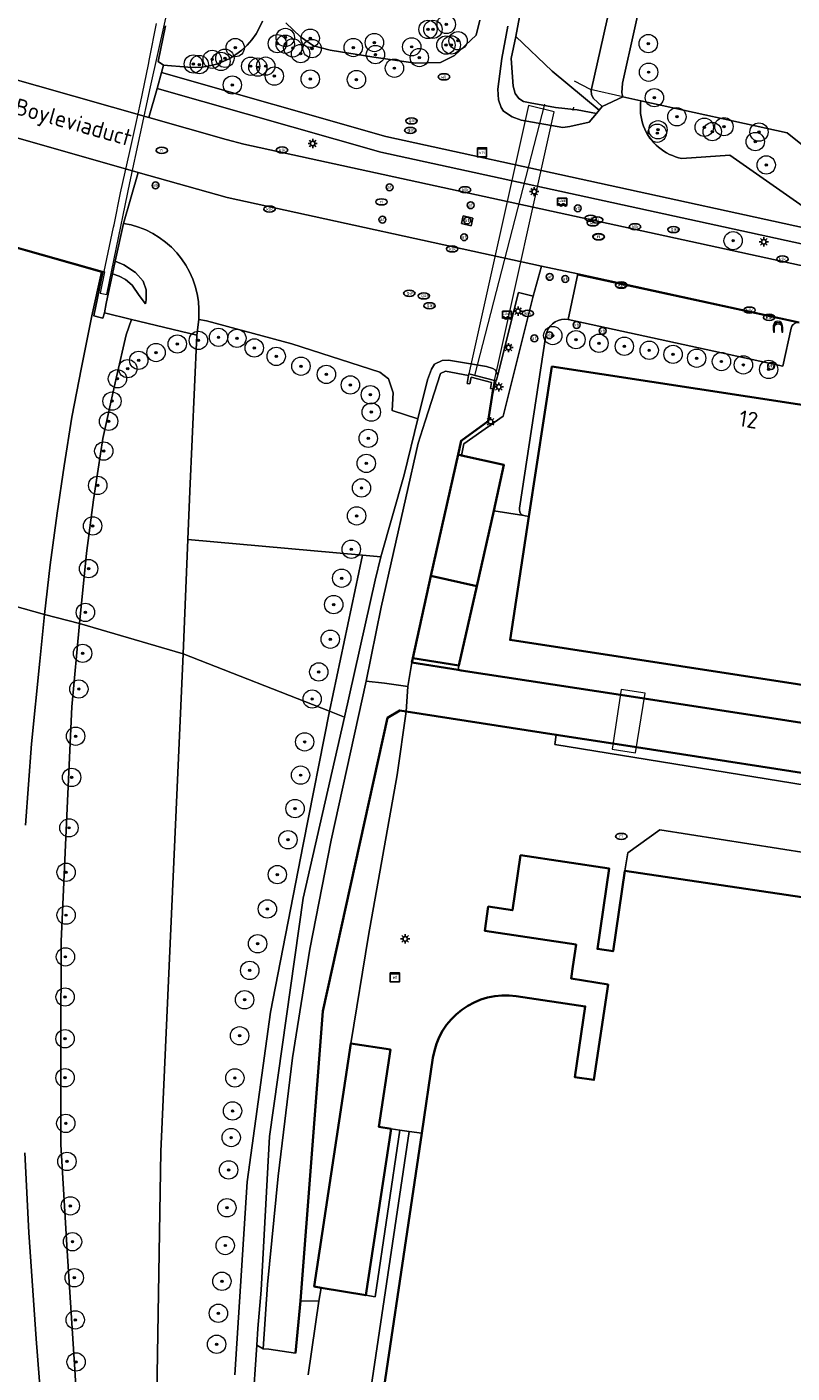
# Model space of a CAD drawing. Header units: metres. Extents: x 89394 to 92106, y 463550 to 466167.
# Tile 81 of 112: x 91162 to 91245, y 464794 to 464941. Entities that reach past the tile are written whole.
import ezdxf
from ezdxf.enums import TextEntityAlignment as Align

# ---------------------------------------------------------------- set-up
doc = ezdxf.new("R2010")
doc.units = ezdxf.units.M
for name, color, linetype, lineweight in [('B-PV-GK-BESCHOEIING-G', 253, 'OB-BESCHOEIING-BLOK', 35), ('B-PV-GK-KADEMUUR-G', 253, 'Continuous', 35), ('B-PV-GR-BEPLANTING_CULTUUR_BOSPLANTSOEN-GV', 90, 'Continuous', 18), ('B-PV-GR-BOOM-S', 90, 'Continuous', 25), ('B-PV-GR-BOUWLAND_BRAAKLIGGEND-GV', 200, 'Continuous', 13), ('B-PV-GR-GRAS-GV', 60, 'Continuous', 13), ('B-PV-GR-GROENVOORZIENING-GV', 80, 'Continuous', 18), ('B-PV-GR-STRUIK-GV', 90, 'Continuous', 13), ('B-PV-GW-TALUD_KRUIN-G', 90, 'Continuous', 18), ('B-PV-IE-MEUBILAIR-S', 7, 'Continuous', 25), ('B-PV-IE-MEUBILAIR_WEGMEUBILAIR-S', 7, 'Continuous', 25), ('B-PV-IE-TERREINAFSCHEIDING_KUNSTMATIG_HEKWERK-G', 20, 'IE-TERREINAFSCHEIDING_KUNSTMATIG-SO', 18), ('B-PV-IE-TERREINAFSCHEIDING_KUNSTMATIG_MUUR-G', 7, 'Continuous', 18), ('B-PV-IE-TERREINAFSCHEIDING_KUNSTMATIG_MUUR-GV', 7, 'Continuous', 18), ('B-PV-KW-KUNSTWERK-GV', 170, 'Continuous', 18), ('B-PV-KW-KUNSTWERK_DEK-GV', 170, 'Continuous', 18), ('B-PV-KW-KUNSTWERK_DUIKER-G', 150, 'Continuous', 18), ('B-PV-KW-KUNSTWERK_DUIKER-GV', 150, 'Continuous', 18), ('B-PV-OG-BEBOUWING-GV', 7, 'Continuous', 35), ('B-PV-OG-BEBOUWING-T18', 1, 'Continuous', 18), ('B-PV-OG-TERREIN_BEGROEID-GV', 7, 'Continuous', 18), ('B-PV-OG-TERREIN_OEVER-GV', 7, 'Continuous', 18), ('B-PV-OG-TOPOGRAFIE-T18', 1, 'Continuous', 18), ('B-PV-OG-WATER_SLOOT-GV', 120, 'Continuous', 18), ('B-PV-VH-VERHARDING_ASFALT-GV', 210, 'Continuous', 18), ('B-PV-VH-VERHARDING_BETONSTRAATSTEEN-GV', 190, 'Continuous', 18), ('B-PV-VH-VERHARDING_GESLOTEN-GV', 210, 'Continuous', 18), ('B-PV-VH-VERHARDING_HALFVERHARDING_GRIND-GV', 210, 'Continuous', 18), ('B-PV-VH-VERHARDING_OPEN-GV', 40, 'Continuous', 18), ('B-PV-VH-VERHARDING_OPEN_TEGEL-GV', 90, 'Continuous', 18), ('B-PV-VH-VERHARDING_STRAATBAKSTEEN-GV', 40, 'Continuous', 18), ('B-PV-VW-MARKERING_PICTOGRAM-G', 7, 'Continuous', 18)]:
    doc.layers.add(name, color=color, linetype=linetype, lineweight=lineweight)
doc.styles.add('NLCS-ISO', font='NLCS-ISO.ttf')
doc.styles.add('NLCS-ISO-M500-T18', font='NLCS-ISO.ttf', dxfattribs={"height": 0.9})
doc.linetypes.add('IE-TERREINAFSCHEIDING_KUNSTMATIG-SO', pattern='A,4,[82,NLCS.SHX,S=0.75,R=90,X=0,Y=0],4,-2', length=10)
doc.linetypes.add('OB-BESCHOEIING-BLOK', pattern='A,6,-1,[152,NLCS.SHX,S=2,R=0,X=-1,Y=0]', length=7)

# ---------------------------------------------------------------- blocks, each defined once
blk = doc.blocks.new('SIE-MEUBILAIR_KAST_VRI-SO')
for points in [[(-1, 1), (1, 1), (1, 0.84), (-1, 0.84)], [(-1, 0.76), (1, 0.76), (1, -1), (-1, -1)]]:
    blk.add_lwpolyline(points, close=True)
at = {"style": 'NLCS-ISO'}
blk.add_text('vri', height=0.75, dxfattribs=at).set_placement((0, 0), align=Align.MIDDLE_CENTER)
blk = doc.blocks.new('SIE-MEUBILAIR_KAST_ELEKTRA-SO')
for points in [[(-1, 1), (1, 1), (1, 0.84), (-1, 0.84)], [(-1, 0.76), (1, 0.76), (1, -1), (-1, -1)]]:
    blk.add_lwpolyline(points, close=True)
at = {"style": 'NLCS-ISO'}
blk.add_text('et', height=0.75, dxfattribs=at).set_placement((0, 0), align=Align.MIDDLE_CENTER)
blk = doc.blocks.new('SIE-MEUBILAIR_PAAL_VERKEERSBORD-SO')
blk.add_circle((0, 0), 0.75)
at = {"style": 'NLCS-ISO'}
blk.add_text('vb', height=0.75, dxfattribs=at).set_placement((0, 0.07), align=Align.MIDDLE_CENTER)
blk = doc.blocks.new('SIE-MEUBILAIR_PAAL_LICHTMAST-SO')
for points in [[(-0.62, 0), (-1, 0)], [(-0.71, 0.71), (-0.44, 0.44)], [(0, 1), (0, 0.62)], [(0.44, 0.44), (0.71, 0.71)], [(1, 0), (0.62, 0)], [(-0.71, -0.71), (-0.44, -0.44)], [(0, -0.62), (0, -1)], [(0.44, -0.44), (0.71, -0.71)]]:
    blk.add_lwpolyline(points)
blk.add_circle((0, 0), 0.5)
blk = doc.blocks.new('SIE-MEUBILAIR_PAAL_AFSLUITPAAL-SO')
blk.add_circle((0, 0), 0.75)
at = {"style": 'NLCS-ISO'}
blk.add_text('af', height=0.75, dxfattribs=at).set_placement((0, 0.05), align=Align.MIDDLE_CENTER)
blk = doc.blocks.new('SIE-MEUBILAIR_PUT_KOLK-SO')
blk.add_ellipse((0, 0), major_axis=(1.25, 0), ratio=0.54)
at = {"style": 'NLCS-ISO'}
blk.add_text('klk', height=0.75, dxfattribs=at).set_placement((0.03, 0), align=Align.MIDDLE_CENTER)
blk = doc.blocks.new('SIE-MEUBILAIR_PUT_RIOOLPUT-SO')
blk.add_ellipse((0, 0), major_axis=(1.25, 0), ratio=0.54)
at = {"style": 'NLCS-ISO'}
blk.add_text('ri', height=0.75, dxfattribs=at).set_placement((-0.04, 0.07), align=Align.MIDDLE_CENTER)
blk = doc.blocks.new('SIE-MEUBILAIR_PUT_GASPUT-SO')
blk.add_ellipse((0, 0), major_axis=(1.25, 0), ratio=0.54)
at = {"style": 'NLCS-ISO'}
blk.add_text('gas ', height=0.75, dxfattribs=at).set_placement((0.53, 0.16), align=Align.MIDDLE_CENTER)
blk = doc.blocks.new('SIE-MEUBILAIR_PUT_WATERLEIDINGPUT-SO')
blk.add_ellipse((0, 0), major_axis=(1.25, 0), ratio=0.54)
at = {"style": 'NLCS-ISO'}
blk.add_text('wl', height=0.75, dxfattribs=at).set_placement((-0.14, 0), align=Align.MIDDLE_CENTER)
blk = doc.blocks.new('SIE-MEUBILAIR_SENSOR_CAMERA-SO')
for p, q in [((1, 0.5), (-1, 0.5)), ((-1, 0.5), (-1, -1.125)), ((1, -1.125), (1, 0.5))]:
    blk.add_line(p, q)
for centre, start, end in [((-0.75, -1.0625), 36.869898, 143.130102), ((-0.75, -1.1875), 36.869898, 143.130102), ((-0.75, -1.3125), 36.869898, 143.130102), ((-0.25, -0.6875), 216.869898, 323.130102), ((-0.25, -0.8125), 216.869898, 323.130102), ((-0.25, -0.9375), 216.869898, 323.130102), ((0.25, -1.0625), 36.869898, 143.130102), ((0.25, -1.1875), 36.869898, 143.130102), ((0.25, -1.3125), 36.869898, 143.130102), ((0.75, -0.6875), 216.869898, 323.130102), ((0.75, -0.8125), 216.869898, 323.130102), ((0.75, -0.9375), 216.869898, 323.130102)]:
    blk.add_arc(centre, 0.3125, start, end)
at = {"style": 'NLCS-ISO'}
blk.add_text('cam', height=0.75, dxfattribs=at).set_placement((0, 0), align=Align.MIDDLE_CENTER)
blk = doc.blocks.new('SIE-WEG_PARKEERBEUGEL-SO')
at = {"color": 0, "linetype": 'ByBlock', "lineweight": 18}
blk.add_lwpolyline([(-1, -1), (-0.8, -1), (-0.8, 0, -1), (0.8, 0), (0.8, -1), (1, -1), (1, 0, 1), (-1, 0)], format="xyb", close=True, dxfattribs=at)
blk = doc.blocks.new('SGR-BOOM_GBKN-SO')
at = {"linetype": 'ByBlock', "lineweight": 18}
h = blk.add_hatch(color=0, dxfattribs=at)
h.dxf.hatch_style = 1
edge = h.paths.add_edge_path()
edge.add_arc((0, 0), 0.25, 0, 360)
at = {"color": 0, "linetype": 'ByBlock', "lineweight": 18}
for radius in [2, 0.25]:
    blk.add_circle((0, 0), radius, dxfattribs=at)
at = {"color": 0, "linetype": 'ByBlock', "lineweight": 18, "style": 'NLCS-ISO'}
blk.add_attdef('SOORT', (2.5, 0), '', height=1.5, dxfattribs=at)

msp = doc.modelspace()

# ---------------------------------------------------------------- linework, layer by layer
at = {"layer": 'B-PV-GK-BESCHOEIING-G', "flags": 128}
for points in [[(91212.675, 464901.436), (91212.123, 464897.916), (91209.202, 464895.782), (91208.868, 464894.275)], [(91208.868, 464894.275), (91205.89, 464881.037), (91203.895, 464872.066)], [(91203.895, 464872.066), (91203.795, 464871.584)], [(91203.795, 464871.584), (91208.857, 464870.775)], [(91208.857, 464870.775), (91209.201, 464870.72), (91226.572, 464868.07), (91229.168, 464867.669), (91252.529, 464864.062), (91261.329, 464862.776), (91261.839, 464862.7), (91265.981, 464862.071), (91358.019, 464848.092), (91359.503, 464847.979), (91360.858, 464848.06), (91361.842, 464848.286), (91362.535, 464848.624), (91362.745, 464849.06), (91363.987, 464856.818)], [(91203.167, 464866.26), (91219.573, 464863.707), (91225.758, 464862.744), (91228.327, 464862.345), (91251.727, 464858.704), (91260.498, 464857.37)], [(91191.088, 464796.237), (91191.64, 464801.94)]]:
    msp.add_lwpolyline(points, dxfattribs=at)
at = {"layer": 'B-PV-GK-KADEMUUR-G', "flags": 128}
msp.add_lwpolyline([(91191.64, 464801.94), (91194.096, 464833.563), (91201.149, 464865.561), (91202.489, 464866.365), (91203.167, 464866.26)], dxfattribs=at)
at = {"layer": 'B-PV-GR-BEPLANTING_CULTUUR_BOSPLANTSOEN-GV', "flags": 128}
msp.add_lwpolyline([(91249.745, 464925.397), (91244.765, 464929.366), (91228.811, 464932.89), (91228.77, 464932.538), (91228.751, 464932.183), (91228.755, 464931.828), (91228.781, 464931.474), (91228.83, 464931.123), (91228.901, 464930.775), (91228.995, 464930.433), (91229.109, 464930.097), (91229.245, 464929.769), (91229.402, 464929.45), (91229.578, 464929.142), (91229.774, 464928.846), (91229.988, 464928.563), (91230.219, 464928.294), (91230.468, 464928.04), (91230.732, 464927.803), (91231.01, 464927.583), (91231.302, 464927.381), (91231.606, 464927.198), (91231.921, 464927.034), (91232.246, 464926.892), (91232.579, 464926.77), (91232.92, 464926.669), (91233.266, 464926.59), (91238.517, 464926.932), (91247.611, 464920.571)], dxfattribs=at)
at = {"layer": 'B-PV-GR-BOUWLAND_BRAAKLIGGEND-GV', "flags": 128}
msp.add_lwpolyline([(91192.472, 464793.851), (91193.656, 464801.914), (91191.64, 464801.94), (91191.088, 464796.237), (91188.207, 464796.667), (91187.585, 464796.715), (91187.567, 464796.716), (91186.878, 464797.108), (91185.951, 464783.269)], dxfattribs=at)
at = {"layer": 'B-PV-GR-GRAS-GV', "flags": 128}
msp.add_lwpolyline([(91194.798, 464866.28), (91196.439, 464865.635), (91199.812, 464880.584), (91200.414, 464883.117), (91198.411, 464883.296)], close=True, dxfattribs=at)
at = {"layer": 'B-PV-GR-GROENVOORZIENING-GV', "flags": 128}
msp.add_lwpolyline([(91173.189, 464909.03), (91170.267, 464909.741), (91170.07, 464909.15), (91169.796, 464909.222), (91169.08, 464909.41), (91170.055, 464914.125), (91169.912, 464914.168), (91168.866, 464909.406), (91167.723, 464903.794), (91166.687, 464898.344), (91165.865, 464893.041), (91165.085, 464887.876), (91164.32, 464882.246), (91163.694, 464876.842), (91167.505, 464875.838), (91168.272, 464883.527), (91169.045, 464889.332), (91170.076, 464896.015), (91171.559, 464902.748), (91172.619, 464907.327)], close=True, dxfattribs=at)
for points in [[(91164.471, 464637.517), (91167.808, 464654.289), (91168.711, 464667.375), (91170.521, 464677.245), (91171.277, 464690.339), (91172.256, 464706.171), (91171.905, 464718.193), (91171.148, 464732.66), (91170.742, 464746.857), (91169.821, 464758.011), (91168.874, 464768.734), (91167.697, 464781.979), (91167.047, 464793.883), (91166.183, 464807.407), (91165.499, 464819.008), (91165.472, 464829.919), (91165.509, 464841.139), (91166.098, 464854.078), (91166.671, 464866.737), (91167.505, 464875.838), (91163.694, 464876.842), (91163.206, 464871.752), (91162.267, 464862.71), (91161.633, 464853.85)], [(91185.951, 464783.269), (91186.878, 464797.108), (91186.999, 464798.918), (91187.338, 464803.12), (91188.28, 464819.855), (91191.937, 464845.861), (91196.439, 464865.635), (91194.798, 464866.28), (91191.934, 464851.732), (91188.379, 464833.425), (91185.839, 464814.908), (91184.479, 464793.87)], [(91161.553, 464818.085), (91161.993, 464809.406), (91162.786, 464797.785), (91163.66, 464786.612), (91164.704, 464774.479), (91165.65, 464765.035), (91166.445, 464754.229), (91167.122, 464744.097), (91167.758, 464733.795), (91168.053, 464724.247), (91168.306, 464716.339), (91168.334, 464708.52), (91168.187, 464700.588), (91167.8, 464691.981), (91167.171, 464682.391), (91166.536, 464674.528), (91165.428, 464665.66), (91164.149, 464656.969), (91162.785, 464648.57), (91161.474, 464641.238)]]:
    msp.add_lwpolyline(points, dxfattribs=at)
at = {"layer": 'B-PV-GR-STRUIK-GV', "flags": 128}
for points in [[(91190.034, 464941.398), (91191.656, 464939.844), (91193.063, 464938.881), (91194.9, 464938.402), (91199.669, 464937.631), (91204.219, 464936.964), (91206.92, 464937.05), (91208.454, 464937.827), (91210.825, 464940.039), (91211.21, 464941.668)], [(91184.479, 464793.87), (91185.839, 464814.908), (91188.379, 464833.425), (91191.934, 464851.732), (91194.798, 464866.28), (91178.848, 464872.549), (91176.407, 464818.22), (91175.724, 464776.218)]]:
    msp.add_lwpolyline(points, dxfattribs=at)
for points in [[(91173.189, 464909.03), (91172.619, 464907.327), (91171.559, 464902.748), (91170.076, 464896.015), (91169.045, 464889.332), (91168.272, 464883.527), (91167.505, 464875.838), (91178.848, 464872.549), (91179.347, 464885.001), (91179.558, 464890.267), (91180.321, 464907.295)], [(91178.848, 464872.549), (91194.798, 464866.28), (91198.411, 464883.296), (91179.347, 464885.001)], [(91167.505, 464875.838), (91166.671, 464866.737), (91166.098, 464854.078), (91165.509, 464841.139), (91165.472, 464829.919), (91165.499, 464819.008), (91166.183, 464807.407), (91167.047, 464793.883), (91167.697, 464781.979), (91168.874, 464768.734), (91169.821, 464758.011), (91170.742, 464746.857), (91171.148, 464732.66), (91171.905, 464718.193), (91172.256, 464706.171), (91171.277, 464690.339), (91170.521, 464677.245), (91172.234, 464681.167), (91174.982, 464709.203), (91176.415, 464745.262), (91175.724, 464776.218), (91176.407, 464818.22), (91178.848, 464872.549)]]:
    msp.add_lwpolyline(points, close=True, dxfattribs=at)
at = {"layer": 'B-PV-GW-TALUD_KRUIN-G', "flags": 128}
for points in [[(91171.412, 464915.381), (91172.355, 464914.991), (91173.638, 464914.13), (91174.478, 464913.195), (91174.794, 464912.259), (91174.813, 464911.152), (91174.716, 464910.734), (91174.019, 464911.621), (91173.27, 464912.75), (91172.558, 464913.389), (91171.848, 464913.748), (91171.115, 464914.003), (91170.419, 464910.772), (91170.267, 464909.741), (91173.189, 464909.03)], [(91173.189, 464909.03), (91172.619, 464907.327), (91171.559, 464902.748), (91170.076, 464896.015), (91169.045, 464889.332), (91168.272, 464883.527), (91167.505, 464875.838)], [(91167.505, 464875.838), (91166.671, 464866.737), (91166.098, 464854.078), (91165.509, 464841.139), (91165.472, 464829.919), (91165.499, 464819.008), (91166.183, 464807.407), (91167.047, 464793.883), (91167.697, 464781.979), (91168.874, 464768.734), (91169.821, 464758.011), (91170.742, 464746.857), (91171.148, 464732.66), (91171.905, 464718.193), (91172.256, 464706.171), (91171.277, 464690.339), (91170.521, 464677.245)]]:
    msp.add_lwpolyline(points, dxfattribs=at)
at = {"layer": 'B-PV-IE-TERREINAFSCHEIDING_KUNSTMATIG_HEKWERK-G', "flags": 128}
for points in [[(91226.838, 464933.326), (91223.317, 464934.104), (91221.55, 464935.028)], [(91221.423, 464931.818), (91221.497, 464932.17)], [(91262.756, 464923.483), (91249.745, 464925.397), (91244.765, 464929.366), (91228.811, 464932.89), (91226.838, 464933.326)], [(91212.658, 464900.818), (91213.057, 464902.402)], [(91216.592, 464887.528), (91216.159, 464887.605), (91216.014, 464887.627), (91212.738, 464888.15)]]:
    msp.add_lwpolyline(points, dxfattribs=at)
at = {"layer": 'B-PV-IE-TERREINAFSCHEIDING_KUNSTMATIG_MUUR-G', "flags": 128}
msp.add_lwpolyline([(91216.722, 464932.637), (91219.496, 464932.13)], dxfattribs=at)
at = {"layer": 'B-PV-IE-TERREINAFSCHEIDING_KUNSTMATIG_MUUR-GV', "flags": 128}
msp.add_lwpolyline([(91210.038, 464903.095), (91210.003, 464902.894), (91209.854, 464902.031), (91210.15, 464901.98), (91210.278, 464902.721), (91212.497, 464902.131), (91212.38, 464901.49), (91212.675, 464901.436), (91212.842, 464902.35)], close=True, dxfattribs=at)
at = {"layer": 'B-PV-KW-KUNSTWERK-GV', "flags": 128}
msp.add_lwpolyline([(91128.214, 464922.774), (91128.832, 464922.631), (91130.186, 464925.523), (91170.235, 464914.198), (91169.794, 464911.89), (91170.516, 464911.75), (91171.298, 464915.62), (91173.033, 464923.93), (91175.282, 464934.395), (91177.711, 464945.339), (91176.95, 464945.531), (91176.351, 464942.798), (91140.678, 464952.728), (91141.624, 464955.578), (91141.065, 464955.78), (91139.803, 464952.429), (91138.879, 464949.853), (91137.64, 464946.293), (91136.441, 464942.98), (91135.035, 464939.356), (91133.255, 464934.814), (91130.682, 464928.676)], close=True, dxfattribs=at)
at = {"layer": 'B-PV-KW-KUNSTWERK_DEK-GV', "flags": 128}
msp.add_lwpolyline([(91229.259, 464868.243), (91226.665, 464868.629), (91225.664, 464862.137), (91228.233, 464861.748)], close=True, dxfattribs=at)
at = {"layer": 'B-PV-KW-KUNSTWERK_DUIKER-G', "flags": 128}
msp.add_lwpolyline([(91210.686, 464902.905), (91218.311, 464932.499)], dxfattribs=at)
at = {"layer": 'B-PV-KW-KUNSTWERK_DUIKER-GV', "flags": 128}
msp.add_lwpolyline([(91212.842, 464902.35), (91219.331, 464931.683), (91216.54, 464932.358), (91210.038, 464903.095)], close=True, dxfattribs=at)
at = {"layer": 'B-PV-OG-BEBOUWING-GV', "flags": 128}
for points in [[(91261.824, 464891.075), (91262.77, 464897.177), (91245.92, 464899.76), (91219.102, 464903.871), (91216.592, 464887.528), (91214.521, 464874.048), (91258.158, 464867.35), (91259.375, 464875.257), (91251.689, 464876.437), (91252.987, 464884.855), (91260.675, 464883.665)], [(91212.738, 464888.15), (91213.863, 464893.151), (91209.238, 464894.192), (91208.868, 464894.275), (91205.89, 464881.037), (91210.885, 464879.914)], [(91210.885, 464879.914), (91205.89, 464881.037), (91203.895, 464872.066), (91208.936, 464871.27)], [(91201.563, 464820.715), (91200.207, 464820.917), (91201.463, 464829.361), (91197.152, 464830.002), (91193.15, 464803.506), (91193.905, 464803.377), (91198.77, 464802.549)]]:
    msp.add_lwpolyline(points, close=True, dxfattribs=at)
msp.add_lwpolyline([(91246.361, 464845.976), (91227.064, 464848.853), (91225.765, 464840.088), (91224.058, 464840.341), (91225.358, 464849.108), (91215.668, 464850.552), (91214.775, 464844.558), (91212.152, 464844.949), (91211.762, 464842.32), (91221.729, 464840.812), (91221.372, 464838.418), (91221.179, 464837.122), (91225.224, 464836.44), (91223.672, 464826.046), (91221.594, 464826.355), (91222.74, 464834.06), (91215.195, 464835.182), (91214.414, 464835.26), (91213.629, 464835.26), (91212.848, 464835.184), (91212.078, 464835.032), (91211.326, 464834.804), (91210.601, 464834.504), (91209.908, 464834.135), (91209.256, 464833.699), (91208.649, 464833.201), (91208.093, 464832.646), (91207.595, 464832.039), (91207.159, 464831.387), (91206.789, 464830.694), (91206.489, 464829.969), (91206.261, 464829.218), (91206.108, 464828.448), (91204.884, 464820.222), (91199.175, 464781.835)], dxfattribs=at)
at = {"layer": 'B-PV-OG-TERREIN_BEGROEID-GV', "flags": 128}
for points in [[(91229.497, 464946.904), (91226.788, 464934.79), (91226.723, 464933.727), (91226.838, 464933.326), (91228.811, 464932.89), (91244.765, 464929.366), (91249.745, 464925.397), (91262.756, 464923.483), (91265.746, 464923.043), (91283.259, 464920.466), (91293.84, 464915.356), (91341.425, 464907.822), (91344.976, 464931.206), (91363.238, 464927.961), (91365.191, 464940.73), (91340.654, 464944.47)], [(91121.98, 464946.168), (91175.105, 464931.049), (91176.013, 464934.215), (91176.457, 464935.968), (91176.704, 464936.781), (91176.111, 464937.172), (91176.908, 464941.054)], [(91151.442, 464919.412), (91169.912, 464914.168), (91170.055, 464914.125), (91169.08, 464909.41), (91169.796, 464909.222), (91170.07, 464909.15), (91170.267, 464909.741), (91170.419, 464910.772), (91171.115, 464914.003), (91171.412, 464915.381), (91172.337, 464919.496), (91173.915, 464925.04), (91116.74, 464941.381)], [(91187.511, 464941.58), (91187.187, 464940.858), (91186.793, 464940.171), (91186.333, 464939.528), (91185.811, 464938.933), (91185.233, 464938.392), (91184.605, 464937.912), (91183.931, 464937.496), (91183.222, 464937.146), (91182.478, 464936.874), (91181.712, 464936.674), (91180.931, 464936.551), (91180.141, 464936.506), (91179.35, 464936.54), (91176.704, 464936.781), (91176.457, 464935.968), (91200.963, 464928.981), (91247.613, 464918.805)], [(91211.21, 464941.668), (91210.825, 464940.039), (91208.454, 464937.827), (91206.92, 464937.05), (91204.219, 464936.964), (91199.669, 464937.631), (91194.9, 464938.402), (91193.063, 464938.881), (91191.656, 464939.844), (91190.034, 464941.398)], [(91247.611, 464920.571), (91238.517, 464926.932), (91233.266, 464926.59), (91232.92, 464926.669), (91232.579, 464926.77), (91232.246, 464926.892), (91231.921, 464927.034), (91231.606, 464927.198), (91231.302, 464927.381), (91231.01, 464927.583), (91230.732, 464927.803), (91230.468, 464928.04), (91230.219, 464928.294), (91229.988, 464928.563), (91229.774, 464928.846), (91229.578, 464929.142), (91229.402, 464929.45), (91229.245, 464929.769), (91229.109, 464930.097), (91228.995, 464930.433), (91228.901, 464930.775), (91228.83, 464931.123), (91228.781, 464931.474), (91228.755, 464931.828), (91228.751, 464932.183), (91228.77, 464932.538), (91228.811, 464932.89), (91226.838, 464933.326), (91224.596, 464932.262), (91224.262, 464931.862), (91223.956, 464931.477), (91223.153, 464930.552), (91221.051, 464930.057), (91220.299, 464929.978), (91215.735, 464930.752), (91214.747, 464931.139), (91213.81, 464931.733), (91213.539, 464932.131), (91213.253, 464932.968), (91213.204, 464934.148), (91213.633, 464937.494), (91214.268, 464941.031)]]:
    msp.add_lwpolyline(points, dxfattribs=at)
for points in [[(91176.013, 464934.215), (91175.105, 464931.049), (91183.521, 464928.663), (91185.454, 464928.155), (91251.469, 464913.784), (91252.005, 464916.031), (91200.404, 464927.254)], [(91217.963, 464914.847), (91183.655, 464922.311), (91173.915, 464925.04), (91172.337, 464919.496), (91173.164, 464919.328), (91173.974, 464919.089), (91174.76, 464918.781), (91175.516, 464918.406), (91176.237, 464917.967), (91176.918, 464917.468), (91177.553, 464916.911), (91178.137, 464916.302), (91178.666, 464915.644), (91179.137, 464914.943), (91179.545, 464914.204), (91179.897, 464913.431), (91180.162, 464912.635), (91180.367, 464911.816), (91180.5, 464910.982), (91180.56, 464910.14), (91180.567, 464909.005), (91181.4, 464908.87), (91190.71, 464906.35), (91200.32, 464903.26), (91201.24, 464902.55), (91201.75, 464901.03), (91201.66, 464899.09), (91204.469, 464898.181), (91205.51, 464902.419), (91205.938, 464903.608), (91206.267, 464904.155), (91207.122, 464904.557), (91207.811, 464904.594), (91211.936, 464903.876), (91212.645, 464903.683), (91212.896, 464903.52), (91213.205, 464902.989), (91215.465, 464911.955), (91217.065, 464911.552)], [(91204.469, 464898.181), (91201.66, 464899.09), (91201.75, 464901.03), (91201.24, 464902.55), (91200.32, 464903.26), (91190.71, 464906.35), (91181.4, 464908.87), (91180.567, 464909.005), (91180.321, 464907.295), (91179.558, 464890.267), (91179.347, 464885.001), (91198.411, 464883.296), (91200.414, 464883.117), (91202.968, 464892.071)], [(91204.884, 464820.222), (91203.498, 464820.428), (91197.789, 464782.042), (91199.175, 464781.835)]]:
    msp.add_lwpolyline(points, close=True, dxfattribs=at)
at = {"layer": 'B-PV-OG-TERREIN_OEVER-GV', "flags": 128}
for points in [[(91214.268, 464941.031), (91213.633, 464937.494), (91213.204, 464934.148), (91213.253, 464932.968), (91213.539, 464932.131), (91213.81, 464931.733), (91214.747, 464931.139), (91215.735, 464930.752), (91220.299, 464929.978), (91221.051, 464930.057), (91223.153, 464930.552), (91223.956, 464931.477), (91221.861, 464931.889), (91219.496, 464932.13), (91216.722, 464932.637), (91215.998, 464932.806), (91215.467, 464933.119), (91215.093, 464933.662), (91214.876, 464934.458), (91214.635, 464937.474), (91215.145, 464939.896), (91216.529, 464947.304)], [(91226.14, 464946.339), (91223.381, 464933.994), (91223.419, 464933.554), (91223.597, 464933.158), (91224.596, 464932.262), (91226.838, 464933.326), (91226.723, 464933.727), (91226.788, 464934.79), (91229.497, 464946.904)]]:
    msp.add_lwpolyline(points, dxfattribs=at)
msp.add_lwpolyline([(91198.819, 464869.541), (91200.449, 464877.617), (91204.49, 464895.51), (91205.271, 464897.921), (91206.95, 464903.11), (91207.46, 464903.36), (91210.003, 464902.894), (91210.038, 464903.095), (91212.842, 464902.35), (91213.057, 464902.402), (91213.205, 464902.989), (91212.896, 464903.52), (91212.645, 464903.683), (91211.936, 464903.876), (91207.811, 464904.594), (91207.122, 464904.557), (91206.267, 464904.155), (91205.938, 464903.608), (91205.51, 464902.419), (91204.469, 464898.181), (91202.968, 464892.071), (91200.414, 464883.117), (91199.812, 464880.584), (91196.439, 464865.635), (91191.937, 464845.861), (91188.28, 464819.855), (91187.338, 464803.12), (91186.999, 464798.918), (91186.878, 464797.108), (91187.567, 464796.716), (91187.585, 464796.715), (91188.03, 464803.74), (91189.22, 464815.56), (91190.77, 464828.47), (91192.66, 464840.31), (91194.98, 464852.22)], close=True, dxfattribs=at)
at = {"layer": 'B-PV-OG-WATER_SLOOT-GV', "flags": 128}
msp.add_lwpolyline([(91216.529, 464947.304), (91215.145, 464939.896), (91219.139, 464936.118), (91224.262, 464931.862), (91224.596, 464932.262), (91223.597, 464933.158), (91223.419, 464933.554), (91223.381, 464933.994), (91226.14, 464946.339)], dxfattribs=at)
for points in [[(91219.139, 464936.118), (91215.145, 464939.896), (91214.635, 464937.474), (91214.876, 464934.458), (91215.093, 464933.662), (91215.467, 464933.119), (91215.998, 464932.806), (91216.722, 464932.637), (91219.496, 464932.13), (91221.861, 464931.889), (91223.956, 464931.477), (91224.262, 464931.862)], [(91208.868, 464894.275), (91209.202, 464895.782), (91212.123, 464897.916), (91212.675, 464901.436), (91212.38, 464901.49), (91212.497, 464902.131), (91210.278, 464902.721), (91210.15, 464901.98), (91209.854, 464902.031), (91210.003, 464902.894), (91207.46, 464903.36), (91206.95, 464903.11), (91205.271, 464897.921), (91204.49, 464895.51), (91200.449, 464877.617), (91198.819, 464869.541), (91200.831, 464869.333), (91203.383, 464868.97), (91203.795, 464871.584), (91203.895, 464872.066), (91205.89, 464881.037)], [(91208.857, 464870.775), (91203.795, 464871.584), (91203.383, 464868.97), (91203.167, 464866.26), (91219.573, 464863.707), (91225.758, 464862.744), (91228.327, 464862.345), (91251.727, 464858.704), (91260.498, 464857.37), (91261.526, 464857.214), (91262.865, 464858.218), (91265.75, 464857.793), (91265.915, 464859.956), (91265.981, 464862.071), (91261.839, 464862.7), (91261.329, 464862.776), (91252.529, 464864.062), (91229.168, 464867.669), (91226.572, 464868.07), (91209.201, 464870.72)], [(91203.167, 464866.26), (91203.383, 464868.97), (91200.831, 464869.333), (91198.819, 464869.541), (91194.98, 464852.22), (91192.66, 464840.31), (91190.77, 464828.47), (91189.22, 464815.56), (91188.03, 464803.74), (91187.585, 464796.715), (91188.207, 464796.667), (91191.088, 464796.237), (91191.64, 464801.94), (91194.096, 464833.563), (91201.149, 464865.561), (91202.489, 464866.365)]]:
    msp.add_lwpolyline(points, close=True, dxfattribs=at)
at = {"layer": 'B-PV-VH-VERHARDING_ASFALT-GV', "flags": 128}
msp.add_lwpolyline([(91157.835, 464941.743), (91155.904, 464934.997), (91155.013, 464931.886), (91152.949, 464924.678), (91152.873, 464924.413), (91151.88, 464920.943), (91151.482, 464919.553), (91151.442, 464919.412), (91169.912, 464914.168), (91170.231, 464914.252), (91170.521, 464915.647), (91171.234, 464919.086), (91171.291, 464919.358), (91172.014, 464922.843), (91173.02, 464927.36), (91173.676, 464930.304), (91174.188, 464932.6), (91175.04, 464936.838), (91175.162, 464937.442), (91175.94, 464941.314)], dxfattribs=at)
at = {"layer": 'B-PV-VH-VERHARDING_BETONSTRAATSTEEN-GV', "flags": 128}
for points in [[(91264.028, 464916.075), (91261.071, 464916.69), (91260.927, 464915.901), (91247.613, 464918.805), (91200.963, 464928.981), (91176.457, 464935.968), (91176.013, 464934.215), (91200.404, 464927.254), (91252.005, 464916.031), (91251.469, 464913.784), (91253.24, 464913.394), (91253.721, 464915.605), (91260.545, 464914.136), (91260.05, 464911.916), (91262.985, 464911.26), (91263.482, 464913.493), (91332.607, 464898.134), (91332.098, 464895.909), (91333.865, 464895.517), (91334.387, 464897.753), (91345.765, 464895.222), (91346.102, 464896.842), (91263.877, 464915.251), (91263.951, 464915.641)], [(91221.928, 464913.983), (91220.862, 464909.005), (91244.308, 464903.915), (91245.21, 464908.052), (91245.296, 464908.276), (91245.441, 464908.467), (91245.632, 464908.611), (91245.856, 464908.696), (91246.095, 464908.716)], [(91216.592, 464887.528), (91216.159, 464887.605), (91216.014, 464887.627), (91212.738, 464888.15), (91210.885, 464879.914), (91208.936, 464871.27), (91208.857, 464870.775), (91209.201, 464870.72), (91226.572, 464868.07), (91229.168, 464867.669), (91252.529, 464864.062), (91261.329, 464862.776), (91261.839, 464862.7), (91262.042, 464864.091), (91262.345, 464866.163), (91263.231, 464871.946), (91265.77, 464890.464), (91261.824, 464891.075), (91260.675, 464883.665), (91252.987, 464884.855), (91251.689, 464876.437), (91259.375, 464875.257), (91258.158, 464867.35), (91214.521, 464874.048)], [(91229.259, 464868.243), (91226.665, 464868.629), (91225.664, 464862.137), (91228.233, 464861.748)], [(91247.062, 464850.773), (91230.876, 464853.33), (91227.374, 464850.838), (91227.064, 464848.853), (91246.361, 464845.976), (91246.468, 464846.943), (91246.589, 464847.726)]]:
    msp.add_lwpolyline(points, close=True, dxfattribs=at)
for points in [[(91277.21, 464853.25), (91219.41, 464862.66), (91219.573, 464863.707), (91203.167, 464866.26), (91202.214, 464859.316), (91199.07, 464841.81), (91197.152, 464830.002), (91201.463, 464829.361), (91200.207, 464820.917), (91201.563, 464820.715), (91202.509, 464820.575), (91203.498, 464820.428), (91204.884, 464820.222), (91206.108, 464828.448), (91206.261, 464829.218), (91206.489, 464829.969), (91206.789, 464830.694), (91207.159, 464831.387), (91207.595, 464832.039), (91208.093, 464832.646), (91208.649, 464833.201), (91209.256, 464833.699), (91209.908, 464834.135), (91210.601, 464834.504), (91211.326, 464834.804), (91212.078, 464835.032), (91212.848, 464835.184), (91213.629, 464835.26), (91214.414, 464835.26), (91215.195, 464835.182), (91222.74, 464834.06), (91221.594, 464826.355), (91223.672, 464826.046), (91225.224, 464836.44), (91221.179, 464837.122), (91221.372, 464838.418), (91221.729, 464840.812), (91211.762, 464842.32), (91212.152, 464844.949), (91214.775, 464844.558), (91215.668, 464850.552), (91225.358, 464849.108), (91224.058, 464840.341), (91225.765, 464840.088), (91227.064, 464848.853), (91227.374, 464850.838), (91230.876, 464853.33), (91247.062, 464850.773)], [(91197.789, 464782.042), (91203.498, 464820.428), (91202.509, 464820.575), (91199.805, 464802.395), (91198.77, 464802.549), (91193.905, 464803.377), (91193.656, 464801.914), (91192.472, 464793.851)]]:
    msp.add_lwpolyline(points, dxfattribs=at)
at = {"layer": 'B-PV-VH-VERHARDING_GESLOTEN-GV', "flags": 128}
for points in [[(91160.224, 464877.826), (91163.694, 464876.842), (91164.32, 464882.246), (91165.085, 464887.876), (91165.865, 464893.041), (91166.687, 464898.344), (91167.723, 464903.794), (91168.866, 464909.406), (91169.912, 464914.168), (91151.442, 464919.412)], [(91161.633, 464853.85), (91162.267, 464862.71), (91163.206, 464871.752), (91163.694, 464876.842), (91160.224, 464877.826)], [(91161.474, 464641.238), (91162.785, 464648.57), (91164.149, 464656.969), (91165.428, 464665.66), (91166.536, 464674.528), (91167.171, 464682.391), (91167.8, 464691.981), (91168.187, 464700.588), (91168.334, 464708.52), (91168.306, 464716.339), (91168.053, 464724.247), (91167.758, 464733.795), (91167.122, 464744.097), (91166.445, 464754.229), (91165.65, 464765.035), (91164.704, 464774.479), (91163.66, 464786.612), (91162.786, 464797.785), (91161.993, 464809.406), (91161.553, 464818.085)]]:
    msp.add_lwpolyline(points, dxfattribs=at)
msp.add_lwpolyline([(91171.115, 464914.003), (91171.848, 464913.748), (91172.558, 464913.389), (91173.27, 464912.75), (91174.019, 464911.621), (91174.716, 464910.734), (91174.813, 464911.152), (91174.794, 464912.259), (91174.478, 464913.195), (91173.638, 464914.13), (91172.355, 464914.991), (91171.412, 464915.381)], close=True, dxfattribs=at)
at = {"layer": 'B-PV-VH-VERHARDING_HALFVERHARDING_GRIND-GV', "flags": 128}
msp.add_lwpolyline([(91199.07, 464841.81), (91202.214, 464859.316), (91203.167, 464866.26), (91202.489, 464866.365), (91201.149, 464865.561), (91194.096, 464833.563), (91191.64, 464801.94), (91193.656, 464801.914), (91193.905, 464803.377), (91193.15, 464803.506), (91197.152, 464830.002)], close=True, dxfattribs=at)
at = {"layer": 'B-PV-VH-VERHARDING_OPEN-GV', "flags": 128}
msp.add_lwpolyline([(91176.908, 464941.054), (91176.111, 464937.172), (91176.704, 464936.781), (91179.35, 464936.54), (91180.141, 464936.506), (91180.931, 464936.551), (91181.712, 464936.674), (91182.478, 464936.874), (91183.222, 464937.146), (91183.931, 464937.496), (91184.605, 464937.912), (91185.233, 464938.392), (91185.811, 464938.933), (91186.333, 464939.528), (91186.793, 464940.171), (91187.187, 464940.858), (91187.511, 464941.58)], dxfattribs=at)
msp.add_lwpolyline([(91171.115, 464914.003), (91170.419, 464910.772), (91170.267, 464909.741), (91173.189, 464909.03), (91180.321, 464907.295), (91180.567, 464909.005), (91180.56, 464910.14), (91180.5, 464910.982), (91180.367, 464911.816), (91180.162, 464912.635), (91179.897, 464913.431), (91179.545, 464914.204), (91179.137, 464914.943), (91178.666, 464915.644), (91178.137, 464916.302), (91177.553, 464916.911), (91176.918, 464917.468), (91176.237, 464917.967), (91175.516, 464918.406), (91174.76, 464918.781), (91173.974, 464919.089), (91173.164, 464919.328), (91172.337, 464919.496), (91171.412, 464915.381), (91172.355, 464914.991), (91173.638, 464914.13), (91174.478, 464913.195), (91174.794, 464912.259), (91174.813, 464911.152), (91174.716, 464910.734), (91174.019, 464911.621), (91173.27, 464912.75), (91172.558, 464913.389), (91171.848, 464913.748)], close=True, dxfattribs=at)
at = {"layer": 'B-PV-VH-VERHARDING_OPEN_TEGEL-GV', "flags": 128}
for points in [[(91210.448, 464920.088), (91209.395, 464920.329), (91209.208, 464919.474), (91210.269, 464919.235)], [(91265.75, 464857.793), (91262.865, 464858.218), (91261.526, 464857.214), (91260.498, 464857.37), (91251.727, 464858.704), (91228.327, 464862.345), (91225.758, 464862.744), (91219.573, 464863.707), (91219.41, 464862.66), (91277.21, 464853.25), (91311.03, 464847.995), (91357.843, 464840.629), (91358.342, 464843.904), (91358.366, 464844.061), (91301.967, 464852.461)]]:
    msp.add_lwpolyline(points, close=True, dxfattribs=at)
at = {"layer": 'B-PV-VH-VERHARDING_STRAATBAKSTEEN-GV', "flags": 128}
for points in [[(91251.469, 464913.784), (91185.454, 464928.155), (91183.521, 464928.663), (91175.105, 464931.049), (91121.98, 464946.168)], [(91116.74, 464941.381), (91173.915, 464925.04), (91183.655, 464922.311), (91217.963, 464914.847), (91221.928, 464913.983), (91246.095, 464908.716)], [(91245.441, 464908.467), (91245.296, 464908.276), (91245.21, 464908.052), (91244.308, 464903.915), (91220.862, 464909.005), (91220.497, 464909.038), (91220.131, 464909.006), (91219.777, 464908.911), (91219.445, 464908.754), (91219.146, 464908.542), (91218.889, 464908.281), (91218.681, 464907.978), (91218.531, 464907.644), (91218.441, 464907.288), (91215.568, 464888.444), (91215.54, 464888.239), (91215.577, 464888.036), (91215.676, 464887.855), (91215.827, 464887.714), (91216.014, 464887.627), (91216.159, 464887.605), (91216.592, 464887.528), (91219.102, 464903.871), (91245.92, 464899.76)]]:
    msp.add_lwpolyline(points, dxfattribs=at)
for points in [[(91210.448, 464920.088), (91210.269, 464919.235), (91209.208, 464919.474), (91209.395, 464920.329)], [(91220.862, 464909.005), (91221.928, 464913.983), (91217.963, 464914.847), (91217.065, 464911.552), (91213.761, 464898.465), (91209.491, 464895.462), (91209.238, 464894.192), (91213.863, 464893.151), (91212.738, 464888.15), (91216.014, 464887.627), (91215.827, 464887.714), (91215.676, 464887.855), (91215.577, 464888.036), (91215.54, 464888.239), (91215.568, 464888.444), (91218.441, 464907.288), (91218.531, 464907.644), (91218.681, 464907.978), (91218.889, 464908.281), (91219.146, 464908.542), (91219.445, 464908.754), (91219.777, 464908.911), (91220.131, 464909.006), (91220.497, 464909.038)], [(91217.065, 464911.552), (91215.465, 464911.955), (91213.205, 464902.989), (91213.057, 464902.402), (91212.842, 464902.35), (91212.675, 464901.436), (91212.123, 464897.916), (91209.202, 464895.782), (91208.868, 464894.275), (91209.238, 464894.192), (91209.491, 464895.462), (91213.761, 464898.465)], [(91208.936, 464871.27), (91203.895, 464872.066), (91203.795, 464871.584), (91208.857, 464870.775)], [(91202.509, 464820.575), (91201.563, 464820.715), (91198.77, 464802.549), (91199.805, 464802.395)]]:
    msp.add_lwpolyline(points, close=True, dxfattribs=at)
at = {"layer": 'B-PV-VW-MARKERING_PICTOGRAM-G', "flags": 128}
msp.add_lwpolyline([(91221.91, 464913.901), (91246.079, 464908.663)], dxfattribs=at)

# ---------------------------------------------------------------- block references
at = {"layer": 'B-PV-GR-BOOM-S', "xscale": 0.5, "yscale": 0.5, "zscale": 0.5}
for p in [(91207.559, 464941.209), (91189.988, 464939.787), (91205.565, 464940.665), (91206.103, 464940.675), (91184.522, 464938.68), (91189.125, 464939.11), (91189.986, 464939.054), (91190.811, 464938.65), (91192.71, 464939.703), (91192.918, 464938.575), (91197.406, 464938.688), (91199.719, 464939.232), (91203.788, 464938.764), (91207.527, 464938.96), (91208.104, 464938.967), (91208.847, 464939.432), (91229.613, 464939.112), (91179.958, 464936.892), (91180.602, 464936.827), (91182.007, 464937.4), (91182.97, 464937.174), (91183.393, 464937.521), (91191.658, 464938.03), (91199.834, 464937.921), (91204.619, 464937.596), (91186.21, 464936.653), (91186.991, 464936.546), (91187.849, 464936.656), (91188.791, 464935.571), (91201.905, 464936.436), (91229.647, 464935.999), (91184.207, 464934.602), (91192.714, 464935.245), (91197.758, 464935.195), (91230.28, 464933.216), (91232.737, 464931.132), (91230.678, 464929.713), (91235.725, 464929.992), (91236.601, 464929.511), (91237.872, 464930.055), (91241.7, 464929.463), (91230.589, 464929.343), (91241.299, 464928.427), (91242.49, 464925.878), (91238.88, 464917.613), (91178.198, 464906.341), (91180.505, 464906.737), (91182.698, 464907.07), (91184.702, 464906.959), (91219.193, 464907.263), (91221.718, 464906.815), (91224.23, 464906.42), (91227.002, 464906.096), (91173.992, 464904.56), (91175.877, 464905.409), (91186.603, 464905.911), (91188.998, 464904.989), (91229.714, 464905.657), (91232.323, 464905.212), (91234.897, 464904.79), (91172.794, 464903.649), (91191.697, 464903.918), (91194.479, 464903.028), (91237.604, 464904.43), (91239.999, 464904.065), (91242.757, 464903.569), (91171.667, 464902.545), (91197.098, 464901.873), (91171.071, 464900.106), (91199.273, 464900.802), (91199.378, 464898.909), (91170.696, 464897.909), (91199.046, 464896.047), (91170.175, 464894.659), (91198.825, 464893.317), (91169.517, 464890.908), (91198.308, 464890.632), (91197.77, 464887.589), (91168.956, 464886.492), (91197.191, 464883.948), (91168.518, 464881.834), (91196.147, 464880.787), (91168.168, 464877.057), (91195.273, 464877.908), (91194.898, 464874.131), (91167.858, 464872.588), (91193.646, 464870.56), (91167.451, 464868.696), (91192.922, 464867.606), (91167.097, 464863.549), (91192.106, 464862.931), (91166.663, 464859.05), (91191.655, 464859.298), (91191.059, 464855.653), (91166.366, 464853.55), (91190.278, 464852.25), (91166.064, 464848.699), (91189.118, 464848.446), (91188.034, 464844.7), (91166.062, 464844.023), (91186.966, 464840.9), (91165.99, 464839.474), (91186.111, 464837.99), (91165.953, 464835.093), (91185.542, 464834.79), (91165.951, 464830.541), (91184.998, 464830.858), (91165.949, 464826.283), (91184.481, 464826.266), (91184.228, 464822.665), (91166.03, 464821.303), (91184.082, 464819.759), (91166.152, 464817.151), (91183.803, 464816.228), (91166.52, 464812.303), (91183.612, 464812.098), (91166.76, 464808.393), (91183.429, 464807.977), (91166.948, 464804.461), (91183.067, 464804.076), (91182.687, 464800.584), (91167.056, 464799.865), (91182.487, 464797.198), (91167.155, 464795.272)]:
    msp.add_blockref('SGR-BOOM_GBKN-SO', p, dxfattribs=at)
at = {"layer": 'B-PV-IE-MEUBILAIR-S', "xscale": 0.5, "yscale": 0.5, "zscale": 0.5}
for name, p in [('SIE-MEUBILAIR_PUT_WATERLEIDINGPUT-SO', (91207.319, 464935.492)), ('SIE-MEUBILAIR_PUT_GASPUT-SO', (91203.761, 464930.683)), ('SIE-MEUBILAIR_PUT_GASPUT-SO', (91203.633, 464929.641)), ('SIE-MEUBILAIR_PUT_RIOOLPUT-SO', (91176.504, 464927.469)), ('SIE-MEUBILAIR_PUT_KOLK-SO', (91189.635, 464927.505)), ('SIE-MEUBILAIR_PAAL_LICHTMAST-SO', (91192.978, 464928.221)), ('SIE-MEUBILAIR_KAST_VRI-SO', (91211.459, 464927.245)), ('SIE-MEUBILAIR_PAAL_VERKEERSBORD-SO', (91175.822, 464923.644)), ('SIE-MEUBILAIR_PAAL_AFSLUITPAAL-SO', (91201.372, 464923.438)), ('SIE-MEUBILAIR_PUT_KOLK-SO', (91209.61, 464923.165)), ('SIE-MEUBILAIR_PAAL_LICHTMAST-SO', (91217.166, 464922.97)), ('SIE-MEUBILAIR_PUT_RIOOLPUT-SO', (91200.502, 464921.85)), ('SIE-MEUBILAIR_PAAL_AFSLUITPAAL-SO', (91210.226, 464921.483)), ('SIE-MEUBILAIR_SENSOR_CAMERA-SO', (91220.216, 464922.02)), ('SIE-MEUBILAIR_PUT_KOLK-SO', (91188.26, 464921.06)), ('SIE-MEUBILAIR_PAAL_AFSLUITPAAL-SO', (91200.593, 464919.917)), ('SIE-MEUBILAIR_PAAL_AFSLUITPAAL-SO', (91209.845, 464919.812)), ('SIE-MEUBILAIR_PAAL_VERKEERSBORD-SO', (91221.92, 464921.147)), ('SIE-MEUBILAIR_PUT_WATERLEIDINGPUT-SO', (91223.329, 464920.067)), ('SIE-MEUBILAIR_PUT_WATERLEIDINGPUT-SO', (91224.032, 464919.876)), ('SIE-MEUBILAIR_PUT_WATERLEIDINGPUT-SO', (91223.574, 464919.555)), ('SIE-MEUBILAIR_PUT_KOLK-SO', (91228.165, 464919.13)), ('SIE-MEUBILAIR_PUT_GASPUT-SO', (91232.374, 464918.828)), ('SIE-MEUBILAIR_PAAL_AFSLUITPAAL-SO', (91209.514, 464917.996)), ('SIE-MEUBILAIR_PUT_RIOOLPUT-SO', (91224.186, 464918.052)), ('SIE-MEUBILAIR_PUT_RIOOLPUT-SO', (91224.201, 464918.026)), ('SIE-MEUBILAIR_PAAL_LICHTMAST-SO', (91242.227, 464917.489)), ('SIE-MEUBILAIR_PUT_KOLK-SO', (91208.216, 464916.719)), ('SIE-MEUBILAIR_PUT_KOLK-SO', (91244.256, 464915.607)), ('SIE-MEUBILAIR_PAAL_AFSLUITPAAL-SO', (91218.858, 464913.669)), ('SIE-MEUBILAIR_PAAL_AFSLUITPAAL-SO', (91220.547, 464913.442)), ('SIE-MEUBILAIR_PUT_KOLK-SO', (91226.66, 464912.792)), ('SIE-MEUBILAIR_PUT_KOLK-SO', (91226.676, 464912.758)), ('SIE-MEUBILAIR_PUT_GASPUT-SO', (91203.535, 464911.877)), ('SIE-MEUBILAIR_PUT_GASPUT-SO', (91205.115, 464911.589)), ('SIE-MEUBILAIR_PUT_GASPUT-SO', (91205.737, 464910.51)), ('SIE-MEUBILAIR_SENSOR_CAMERA-SO', (91214.183, 464909.689)), ('SIE-MEUBILAIR_PAAL_LICHTMAST-SO', (91215.397, 464909.925)), ('SIE-MEUBILAIR_PUT_KOLK-SO', (91216.457, 464909.681)), ('SIE-MEUBILAIR_PUT_KOLK-SO', (91240.657, 464910.035)), ('SIE-MEUBILAIR_PAAL_VERKEERSBORD-SO', (91221.791, 464908.417)), ('SIE-MEUBILAIR_PUT_KOLK-SO', (91242.806, 464909.249)), ('SIE-MEUBILAIR_PUT_KOLK-SO', (91242.81, 464909.238)), ('SIE-MEUBILAIR_PAAL_AFSLUITPAAL-SO', (91217.178, 464906.952)), ('SIE-MEUBILAIR_PAAL_VERKEERSBORD-SO', (91218.814, 464907.3)), ('SIE-MEUBILAIR_PAAL_VERKEERSBORD-SO', (91224.631, 464907.772)), ('SIE-MEUBILAIR_PAAL_LICHTMAST-SO', (91214.358, 464905.946)), ('SIE-MEUBILAIR_PAAL_VERKEERSBORD-SO', (91243.029, 464903.932)), ('SIE-MEUBILAIR_PAAL_LICHTMAST-SO', (91213.302, 464901.658)), ('SIE-MEUBILAIR_PAAL_LICHTMAST-SO', (91212.4, 464897.864)), ('SIE-MEUBILAIR_PUT_RIOOLPUT-SO', (91226.669, 464852.609)), ('SIE-MEUBILAIR_PAAL_LICHTMAST-SO', (91203.081, 464841.431)), ('SIE-MEUBILAIR_KAST_ELEKTRA-SO', (91201.948, 464837.23))]:
    msp.add_blockref(name, p, dxfattribs=at)
at = {"layer": 'B-PV-IE-MEUBILAIR_WEGMEUBILAIR-S', "xscale": 0.5, "yscale": 0.5, "zscale": 0.5}
for p in [(91243.765, 464908.319), (91243.799, 464908.145)]:
    msp.add_blockref('SIE-WEG_PARKEERBEUGEL-SO', p, dxfattribs=at)

# ---------------------------------------------------------------- texts
at = {"layer": 'B-PV-OG-BEBOUWING-T18', "style": 'NLCS-ISO-M500-T18'}
msp.add_text('12', height=1.8, rotation=351.2, dxfattribs=at).set_placement((91240.562, 464898.111), align=Align.MIDDLE)
at = {"layer": 'B-PV-OG-TOPOGRAFIE-T18', "style": 'NLCS-ISO-M500-T18'}
msp.add_text('Robert Boyleviaduct', height=1.8, rotation=344.3, dxfattribs=at).set_placement((91162.852, 464931.401), align=Align.MIDDLE)

doc.saveas('drawing.dxf')
